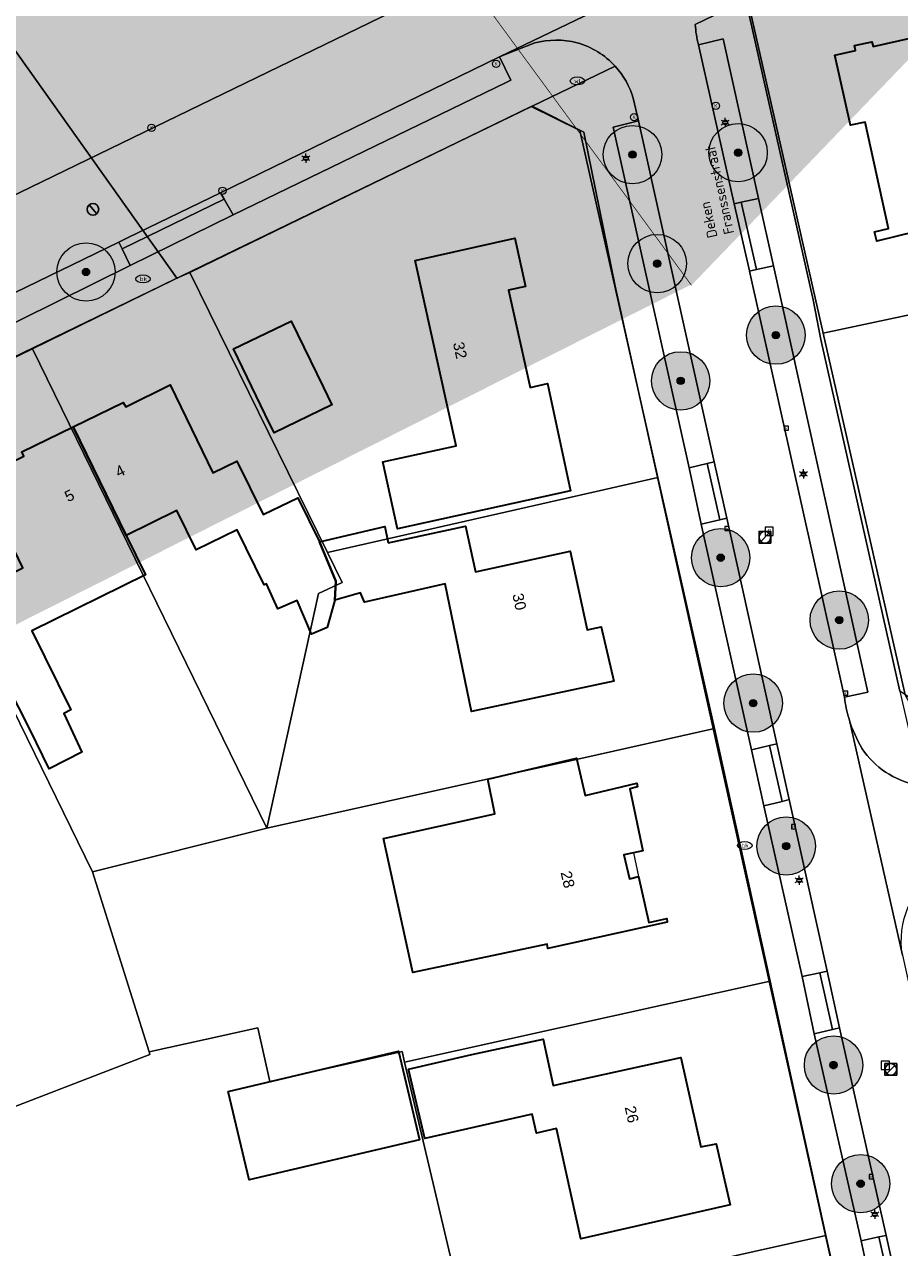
# Model space of a CAD drawing. Header units: metres. Extents: x 163628 to 167676, y 402708 to 405373.
# Tile 118 of 256: x 165422 to 165482, y 403776 to 403860. Entities that reach past the tile are written whole.
import ezdxf
from ezdxf.enums import TextEntityAlignment as Align

# ---------------------------------------------------------------- set-up
doc = ezdxf.new("R2010")
doc.units = ezdxf.units.M
doc.linetypes.add('X-CA190022.004-UO-TXT_Tekst 1op200$0$AL-TEKENBLADGRENS', pattern=[11.5, 2.5, -1.5, 1, -1.5, 1, -1.5, 2.5])
doc.layers.get('0').update_dxf_attribs({"lineweight": 25})
for name, color, linetype, lineweight in [('X-CA190022.004-UO-BGT_Ondergrond$0$B-WE-KL-WATER_PUT-S', 170, 'Continuous', 25), ('X-CA190022.004-UO-BGT_Ondergrond$0$GE_314_WGDRijbaanLokaleweg_Vlak_GEM', 253, 'Continuous', 9), ('X-CA190022.004-UO-BGT_Ondergrond$0$GE_317_WGDVoetpad_Vlak_GEM', 253, 'Continuous', 9), ('X-CA190022.004-UO-BGT_Ondergrond$0$GE_322_WGDInrit_Vlak_GEM', 253, 'Continuous', 9), ('X-CA190022.004-UO-BGT_Ondergrond$0$GE_366_OWGBerm_groenvoorziening_Vlak_GEM', 253, 'Continuous', 9), ('X-CA190022.004-UO-BGT_Ondergrond$0$GE_367_OWGBerm_groenvoorziening_grasenk_GEM', 253, 'Continuous', 9), ('X-CA190022.004-UO-BGT_Ondergrond$0$GE_401_OTDErf_Vlak_GEM', 253, 'Continuous', 9), ('X-CA190022.004-UO-BGT_Ondergrond$0$GE_4502_GBKN_Huisnummer_Lijn_GEM', 7, 'Continuous', 9), ('X-CA190022.004-UO-BGT_Ondergrond$0$GE_483_BTDGroenvoorziening_bodembedekkers_GEM', 253, 'Continuous', 9), ('X-CA190022.004-UO-BGT_Ondergrond$0$GE_601_PNDgrondvlakpand_Vlak_MV_GEM', 34, 'Continuous', 35), ('X-CA190022.004-UO-BGT_Ondergrond$0$GE_612_PanddeelOnderbouwOverbouw_Vlak_GEM', 253, 'Continuous', 9), ('X-CA190022.004-UO-BGT_Ondergrond$0$GE_613_PanddeelOnderbouwOverbouw_Lijn_GEM', 253, 'Continuous', 9), ('X-CA190022.004-UO-BGT_Ondergrond$0$GE_861_PALLichtmast_Punt_GEM', 253, 'Continuous', 9), ('X-CA190022.004-UO-BGT_Ondergrond$0$GE_882_PutBrandkraan_Punt_GEM', 253, 'Continuous', 9), ('X-CA190022.004-UO-BGT_Ondergrond$0$GE_885_PutInspectieofRioolput_Punt_GEM', 253, 'Continuous', 9), ('X-CA190022.004-UO-BGT_Ondergrond$0$GE_886_PutKolk_Punt_GEM', 253, 'Continuous', 9), ('X-CA190022.004-UO-BGT_Ondergrond$0$N-WE-RI-PUT_INSPECTIE-S', 253, 'Continuous', 9), ('X-CA190022.004-UO-DWM_Beplanting$0$B-WE-GR-BOOM-S AFKOMSTIG UIT BGT', 252, 'Continuous', 0), ('X-CA190022.004-UO-KAD_Percelen$0$B-WE-KG-GRENS_PERCEEL-GV', 150, 'Continuous', 9), ('X-CA190022.004-UO-TXT_Tekst 1op200$0$X-XX-AL-T35', 7, 'Continuous', 35), ('X-CA190022.004-UO-TXT_Tekst 1op200$0$X-XX-AL-TEKENBLADGRENS-G', 7, 'X-CA190022.004-UO-TXT_Tekst 1op200$0$AL-TEKENBLADGRENS', 35), ('X-CA190022.004-UO-WHM_Putten en kolken combi$0$KOLK BGT', 253, 'Continuous', 0), ('X-CA190022.004-UO-WHM_Putten en kolken combi$0$KOLK INMETING', 253, 'Continuous', 18), ('X-CA190022.004-UO-WHM_Putten en kolken combi$0$PUTRAND ONDERLEGGER GEMEENTE', 253, 'Continuous', 25), ('X-CA190022.004-UO-WHM_Riolering gemeente_NLCS$0$B-WE-RI-PUT-S', 214, 'Continuous', 15)]:
    doc.layers.add(name, color=color, linetype=linetype, lineweight=lineweight)
for name, color, linetype in [('X-CA190022.004-UO-DWM_Beplanting$0$B-WE-GR-BOOM-S AFKOMSTIG UIT BOMENBESTAND GEMEENTE', 252, 'Continuous'), ('X-CA190022.004-UO-DWM_Beplanting$0$B-WE-GR-BOOM-S AFKOMSTIG UIT DTM_v0.4', 252, 'Continuous'), ('X-CA190022.004-UO-DWM_Beplanting$0$N-GV-GR-GRAS-A-200', 7, 'Continuous')]:
    doc.layers.add(name, color=color, linetype=linetype)
doc.layers.add('X-CA190022.004-UO-TXT_Tekst 1op200$0$X-XX-AL-VERWIJZING-V', color=253, linetype='Continuous', lineweight=0, transparency=0.4)
doc.styles.add('X-CA190022.004-UO-BGT_Ondergrond$0$BGT_NAR', font='arial.ttf', dxfattribs={"height": 1})
doc.styles.add('X-CA190022.004-UO-BGT_Ondergrond$0$NLCS-ISO', font='NLCS-ISO.ttf')
doc.styles.add('X-CA190022.004-UO-TXT_Tekst 1op200$0$NLCS-ISO-M200-T35', font='NLCS-ISO.ttf', dxfattribs={"height": 0.7})
doc.styles.add('X-CA190022.004-UO-WHM_Putten en kolken combi$0$ISOCPEUR 9 PT', font='isocpeur.ttf', dxfattribs={"height": 2.4402})

# ---------------------------------------------------------------- blocks, each defined once
blk = doc.blocks.new('X-CA190022.004-UO-BGT_Ondergrond$0$SRI-KOLK-SO')
at = {"color": 0, "linetype": 'ByBlock', "lineweight": 18}
blk.add_lwpolyline([(-1.125, -1.125), (1.125, -1.125), (1.125, 1.125), (-1.125, 1.125)], close=True, dxfattribs=at)
at = {"color": 0, "linetype": 'ByBlock', "lineweight": 18, "style": 'X-CA190022.004-UO-BGT_Ondergrond$0$NLCS-ISO'}
blk.add_text('k', height=1.5, dxfattribs=at).set_placement((0, 0), align=Align.MIDDLE_CENTER)
blk = doc.blocks.new('X-CA190022.004-UO-BGT_Ondergrond$0$IMGEOKolk')
at = {"xscale": 5, "yscale": 5, "zscale": 5}
blk.add_blockref('X-CA190022.004-UO-BGT_Ondergrond$0$SRI-KOLK-SO', (0, 0), dxfattribs=at)
blk = doc.blocks.new('X-CA190022.004-UO-BGT_Ondergrond$0$SKL-WATER_BRANDKRAAN_BRANDPUT-SO')
at = {"color": 0, "linetype": 'ByBlock', "lineweight": 18}
blk.add_ellipse((0, 0), major_axis=(2.5, 0), ratio=0.54, dxfattribs=at)
at = {"color": 0, "linetype": 'ByBlock', "lineweight": 18, "style": 'X-CA190022.004-UO-BGT_Ondergrond$0$NLCS-ISO'}
blk.add_text('bk', height=1.5, dxfattribs=at).set_placement((0.16, 0), align=Align.MIDDLE_CENTER)
blk = doc.blocks.new('X-CA190022.004-UO-BGT_Ondergrond$0$IMGEOBrandkraanput')
at = {"xscale": 5, "yscale": 5, "zscale": 5}
blk.add_blockref('X-CA190022.004-UO-BGT_Ondergrond$0$SKL-WATER_BRANDKRAAN_BRANDPUT-SO', (0, 0), dxfattribs=at)
blk = doc.blocks.new('X-CA190022.004-UO-BGT_Ondergrond$0$N-SIE-WEG_LICHTMAST-SO')
h = blk.add_hatch(color=256)
h.paths.add_polyline_path([(1.16, 0.5, 0.658505), (-1.16, 0.5)])
h.paths.add_polyline_path([(-1.16, -0.5, 0.658505), (1.16, -0.5)])
at = {"flags": 128}
for points in [[(-2.19, 1.27), (-1.1, 0.63)], [(-1.16, 0.5), (1.16, 0.5)], [(0, 1.27), (0, 2.53)], [(1.1, 0.63), (2.19, 1.27)], [(-2.19, -1.27), (-1.1, -0.63)], [(-1.16, -0.5), (1.16, -0.5)], [(0, -1.27), (0, -2.53)], [(2.19, -1.27), (1.1, -0.63)]]:
    blk.add_lwpolyline(points, dxfattribs=at)
at = {"ltscale": 0.5}
blk.add_circle((0, 0), 1.27, dxfattribs=at)
at = {"style": 'X-CA190022.004-UO-BGT_Ondergrond$0$NLCS-ISO'}
blk.add_attdef('TYPE', text='', height=1.8, dxfattribs=at).set_placement((0, 2.53), align=Align.BOTTOM_CENTER)
blk = doc.blocks.new('X-CA190022.004-UO-BGT_Ondergrond$0$IMGEOLichtmastpaal')
at = {"xscale": 5, "yscale": 5, "zscale": 5}
blk.add_blockref('X-CA190022.004-UO-BGT_Ondergrond$0$N-SIE-WEG_LICHTMAST-SO', (0, 6.4), dxfattribs=at)
blk = doc.blocks.new('X-CA190022.004-UO-BGT_Ondergrond$0$SRI-PUT_INSPECTIEPUT_RIOOLPUT-SO')
at = {"color": 0, "linetype": 'ByBlock', "lineweight": 18}
blk.add_lwpolyline([(-1.12, -1.12), (1.12, -1.12), (1.12, 1.12), (-1.12, 1.12)], close=True, dxfattribs=at)
at = {"color": 0, "linetype": 'ByBlock', "lineweight": 18, "style": 'X-CA190022.004-UO-BGT_Ondergrond$0$NLCS-ISO'}
blk.add_text('r', height=1.5, dxfattribs=at).set_placement((0, 0.28), align=Align.MIDDLE_CENTER)
blk = doc.blocks.new('X-CA190022.004-UO-BGT_Ondergrond$0$IMGEOInspectierioolput')
at = {"layer": 'X-CA190022.004-UO-BGT_Ondergrond$0$N-WE-RI-PUT_INSPECTIE-S', "xscale": 10, "yscale": 10, "zscale": 10}
blk.add_blockref('X-CA190022.004-UO-BGT_Ondergrond$0$SRI-PUT_INSPECTIEPUT_RIOOLPUT-SO', (0, 0), dxfattribs=at)
blk = doc.blocks.new('X-CA190022.004-UO-BGT_Ondergrond$0$SKL-WATER_WATERLEIDINGPUT-SO')
at = {"color": 0, "linetype": 'ByBlock', "lineweight": 18}
blk.add_ellipse((0, 0), major_axis=(2.5, 0), ratio=0.54, dxfattribs=at)
at = {"color": 0, "linetype": 'ByBlock', "lineweight": 18, "style": 'X-CA190022.004-UO-BGT_Ondergrond$0$NLCS-ISO'}
blk.add_text('wl', height=1.5, dxfattribs=at).set_placement((0, 0), align=Align.MIDDLE_CENTER)
blk = doc.blocks.new('X-CA190022.004-UO-WHM_Riolering gemeente_NLCS$0$B-SRI-PUT_BETON-SO')
blk.add_line((-1.41, -1.41), (1.41, 1.41))
at = {"lineweight": -3, "flags": 128}
blk.add_lwpolyline([(2, -2), (2, 2), (-2, 2), (-2, -2)], close=True, dxfattribs=at)
at = {"lineweight": -3}
blk.add_circle((0, 0), 2, dxfattribs=at)
blk = doc.blocks.new('X-CA190022.004-UO-WHM_Putten en kolken combi$0$IMGEOKolk')
blk.add_circle((0, 0), 0.25)
at = {"insert": (0, 0), "char_height": 0.244, "attachment_point": 5, "style": 'X-CA190022.004-UO-WHM_Putten en kolken combi$0$ISOCPEUR 9 PT'}
blk.add_mtext_dynamic_manual_height_columns('K', width=0.25229, gutter_width=12.201, heights=[0], dxfattribs=at)
blk = doc.blocks.new('X-CA190022.004-UO-WHM_Putten en kolken combi$0$kolk 1.03')
blk.add_circle((0, 0), 0.25)
at = {"insert": (0, 0), "char_height": 0.244, "attachment_point": 5, "style": 'X-CA190022.004-UO-WHM_Putten en kolken combi$0$ISOCPEUR 9 PT'}
blk.add_mtext_dynamic_manual_height_columns('K', width=0.25229, gutter_width=12.201, heights=[0], dxfattribs=at)
blk = doc.blocks.new('X-CA190022.004-UO-WHM_Putten en kolken combi$0$B-SRI-PUT_BETON-SO')
at = {"flags": 128}
blk.add_lwpolyline([(-1.29, 1.53), (1.29, -1.53)], dxfattribs=at)
blk.add_circle((0, 0), 2)
blk = doc.blocks.new('X-CA190022.004-UO-DWM_Beplanting$0$SGR-BOOM_01-SO')
at = {"linetype": 'ByBlock', "lineweight": 18}
h = blk.add_hatch(color=0, dxfattribs=at)
h.dxf.hatch_style = 1
edge = h.paths.add_edge_path()
edge.add_arc((0, 0), 0.25, 0, 360)
at = {"color": 0, "linetype": 'ByBlock', "lineweight": 18}
for radius in [2, 0.25]:
    blk.add_circle((0, 0), radius, dxfattribs=at)
blk = doc.blocks.new('X-CA190022.004-UO-DWM_Beplanting$0$IMGEOBoom')
at = {"transparency": 33554457}
h = blk.add_hatch(color=256, dxfattribs=at)
h.dxf.hatch_style = 1
edge = h.paths.add_edge_path()
edge.add_arc((0, 0), 100, 0, 360)
edge = h.paths.add_edge_path(flags=17)
edge.add_arc((0, 0), 12.5, 0, 360)
h = blk.add_hatch()
h.set_pattern_fill('ANGLE', color=256)
h.set_pattern_definition([(0, (0, 0), (0, 6.985), [5.08, -1.905]), (90, (0, 0), (-6.985, 4e-16), [5.08, -1.905])])
edge = h.paths.add_edge_path(flags=17)
edge.add_arc((0, 0), 12.5, 0, 360)
at = {"layer": 'X-CA190022.004-UO-DWM_Beplanting$0$N-GV-GR-GRAS-A-200'}
h = blk.add_hatch(color=256, dxfattribs=at)
h.dxf.hatch_style = 1
edge = h.paths.add_edge_path(flags=17)
edge.add_arc((0, 0), 12.5, 0, 360)
at = {"xscale": 50, "yscale": 50, "zscale": 50}
blk.add_blockref('X-CA190022.004-UO-DWM_Beplanting$0$SGR-BOOM_01-SO', (0, 0), dxfattribs=at)

msp = doc.modelspace()

# ---------------------------------------------------------------- hatches: boundary and pattern name
at = {"layer": 'X-CA190022.004-UO-TXT_Tekst 1op200$0$X-XX-AL-VERWIJZING-V'}
h = msp.add_hatch(color=256, dxfattribs=at)
h.dxf.hatch_style = 1
h.paths.add_polyline_path([(165464.919, 403840.427), (165429.383, 403874.578), (165436.637, 403882.126), (165438.662, 403884.233), (165419.079, 403887.244), (165428.612, 403878.083), (165285.905, 403806.186), (165302.209, 403758.452)])
h = msp.add_hatch(color=256, dxfattribs=at)
h.dxf.hatch_style = 1
h.paths.add_polyline_path([(165449.202, 403882.613), (165440.315, 403883.979), (165436.637, 403882.126), (165429.383, 403874.578), (165464.919, 403840.427), (165467.631, 403841.794), (165469.033, 403843.252)])
h = msp.add_hatch(color=256, dxfattribs=at)
h.dxf.hatch_style = 1
h.paths.add_polyline_path([(165471.506, 403877.339), (165470.295, 403878.587), (165468.473, 403879.052), (165464.873, 403880.204), (165449.202, 403882.613), (165469.033, 403843.252), (165489.15, 403864.185)])

# ---------------------------------------------------------------- linework, layer by layer
at = {"layer": 'X-CA190022.004-UO-BGT_Ondergrond$0$GE_314_WGDRijbaanLokaleweg_Vlak_GEM', "flags": 128}
for points in [[(165317.94, 403797.77), (165450.872, 403862.295), (165453.492, 403863.567), (165458.165, 403865.835), (165462.706, 403868.039), (165466.438, 403869.85), (165467.289, 403870.263), (165468.64, 403870.919), (165502.733, 403887.468), (165505.358, 403882.061), (165500.643, 403879.766), (165497.473, 403878.224), (165471.615, 403865.64), (165471.159, 403865.418), (165454.377, 403857.324), (165435.261, 403848.004), (165428.91, 403844.923), (165428.309, 403844.631), (165413.209, 403837.305)], [(165456.783, 403858.278), (165455.396, 403857.728), (165454.377, 403857.324), (165471.159, 403865.418)], [(165468.001, 403858.149), (165470.436, 403847.249), (165471.48, 403842.659), (165471.484, 403842.64), (165477.987, 403813.458)], [(165478.305, 403811.974), (165481.96, 403795.79), (165485.43, 403780.168), (165489.74, 403760.491), (165490.137, 403758.733), (165485.103, 403757.574), (165481.697, 403772.782), (165480.837, 403776.605), (165477.651, 403790.821), (165476.805, 403794.698), (165474.217, 403806.45), (165473.354, 403810.267), (165469.938, 403825.724), (165469.082, 403829.58), (165463.884, 403852.941), (165463.532, 403854.483)], [(165481.96, 403795.79), (165478.305, 403811.974)]]:
    msp.add_lwpolyline(points, dxfattribs=at)
at = {"layer": 'X-CA190022.004-UO-BGT_Ondergrond$0$GE_314_WGDRijbaanLokaleweg_Vlak_GEM'}
for centre, radius, start, end in [((165474.242, 403859.858), 6.471, 182.79791, 195.31206), ((165458.272, 403852.494), 5.973, 76.19074, 104.43823), ((165458.136, 403852.884), 5.631, 42.39986, 73.89143), ((165458.138, 403852.892), 5.624, 16.4299, 42.34994), ((165487.271, 403814.671), 9.363, 187.44614, 196.74337), ((165487.254, 403814.682), 9.349, 196.83695, 210.51317), ((165484.031, 403813.187), 5.824, 213.94465, 258.89646)]:
    msp.add_arc(centre, radius, start, end, dxfattribs=at)
at = {"layer": 'X-CA190022.004-UO-BGT_Ondergrond$0$GE_317_WGDVoetpad_Vlak_GEM', "flags": 128}
for points in [[(165510.661, 403882.579), (165512.35, 403880.95), (165491.124, 403870.755), (165481.737, 403866.247), (165478.197, 403864.547), (165471.251, 403861.21), (165471, 403861.09), (165467.779, 403859.542)], [(165467.779, 403859.542), (165471, 403861.09), (165471.251, 403861.21)], [(165471.251, 403861.21), (165475.856, 403840.688), (165476.379, 403837.959), (165481.78, 403813.875), (165483.274, 403807.407)], [(165477.987, 403813.458), (165479.59, 403813.805), (165473.127, 403843.006), (165472.103, 403847.633), (165469.685, 403858.555), (165468.001, 403858.149)], [(165325.738, 403794.868), (165326.857, 403795.411), (165327.621, 403793.735), (165339.98, 403799.513), (165347.094, 403803.171), (165362.648, 403810.66), (165366.049, 403812.297), (165380.865, 403819.26), (165399.129, 403828.253), (165404.983, 403831.214), (165410.955, 403834.139), (165414.101, 403835.622), (165429.088, 403843.027), (165436.132, 403846.493), (165454.828, 403855.568), (165455.146, 403855.716), (165454.377, 403857.324), (165455.396, 403857.728), (165456.783, 403858.278)], [(165471.623, 403809.864), (165472.465, 403806.022), (165475.086, 403794.345), (165475.924, 403790.398), (165479.13, 403776.229), (165479.964, 403772.388), (165483.554, 403756.074), (165481.356, 403755.59), (165462.301, 403841.619), (165460.148, 403852.164), (165456.61, 403853.94), (165462.294, 403856.681)], [(165462.294, 403856.681), (165456.61, 403853.94)], [(165463.532, 403854.483), (165463.884, 403852.941), (165462.155, 403852.506), (165467.356, 403829.176), (165468.172, 403825.317), (165471.623, 403809.864)], [(165456.61, 403853.94), (165400.609, 403826.814), (165366.847, 403810.46), (165328.86, 403792.06), (165322.601, 403789.029)]]:
    msp.add_lwpolyline(points, dxfattribs=at)
at = {"layer": 'X-CA190022.004-UO-BGT_Ondergrond$0$GE_317_WGDVoetpad_Vlak_GEM', "extrusion": (0, 0, -1)}
for centre, radius, start, end in [((-165474.242, 403859.858), 6.471, 344.68794, 357.20209), ((-165458.272, 403852.494), 5.973, 75.56177, 103.80926), ((-165458.136, 403852.884), 5.631, 106.10857, 137.60014), ((-165458.138, 403852.892), 5.624, 137.65006, 163.5701), ((-165487.271, 403814.671), 9.363, 343.25663, 352.55386), ((-165487.254, 403814.682), 9.349, 329.48683, 343.16305), ((-165484.031, 403813.187), 5.824, 281.10354, 326.05535)]:
    msp.add_arc(centre, radius, start, end, dxfattribs=at)
at = {"layer": 'X-CA190022.004-UO-BGT_Ondergrond$0$GE_322_WGDInrit_Vlak_GEM', "flags": 128}
for points in [[(165435.512, 403847.569), (165428.534, 403844.167), (165428.309, 403844.631), (165428.91, 403844.923), (165435.261, 403848.004), (165435.512, 403847.569)], [(165436.132, 403846.493), (165429.088, 403843.027), (165428.534, 403844.167), (165435.512, 403847.569), (165436.132, 403846.493)], [(165472.103, 403847.633), (165473.127, 403843.006), (165471.974, 403842.749), (165470.923, 403847.361), (165472.103, 403847.633)], [(165470.923, 403847.361), (165471.974, 403842.749), (165471.484, 403842.64), (165471.48, 403842.659), (165470.436, 403847.249), (165470.923, 403847.361)], [(165468.595, 403829.466), (165469.451, 403825.612), (165468.172, 403825.317), (165467.356, 403829.176), (165468.595, 403829.466)], [(165469.082, 403829.58), (165469.938, 403825.724), (165469.451, 403825.612), (165468.595, 403829.466), (165469.082, 403829.58)], [(165472.867, 403810.153), (165473.732, 403806.331), (165472.465, 403806.022), (165471.623, 403809.864), (165472.867, 403810.153)], [(165473.354, 403810.267), (165474.217, 403806.45), (165473.732, 403806.331), (165472.867, 403810.153), (165473.354, 403810.267)], [(165476.315, 403794.597), (165477.168, 403790.703), (165475.924, 403790.398), (165475.086, 403794.345), (165476.315, 403794.597)], [(165476.805, 403794.698), (165477.651, 403790.821), (165477.263, 403790.726), (165477.168, 403790.703), (165476.315, 403794.597), (165476.805, 403794.698)], [(165480.349, 403776.497), (165481.218, 403772.673), (165479.964, 403772.388), (165479.13, 403776.229), (165480.349, 403776.497)], [(165480.837, 403776.605), (165481.697, 403772.782), (165481.218, 403772.673), (165480.349, 403776.497), (165480.837, 403776.605)]]:
    msp.add_lwpolyline(points, dxfattribs=at)
at = {"layer": 'X-CA190022.004-UO-BGT_Ondergrond$0$GE_366_OWGBerm_groenvoorziening_Vlak_GEM', "flags": 128}
for points in [[(165454.828, 403855.568), (165436.132, 403846.493), (165435.512, 403847.569), (165435.261, 403848.004), (165454.377, 403857.324), (165455.146, 403855.716), (165454.828, 403855.568)], [(165429.088, 403843.027), (165414.101, 403835.622), (165413.449, 403836.852), (165413.209, 403837.305), (165428.309, 403844.631), (165428.534, 403844.167), (165429.088, 403843.027)], [(165473.127, 403843.006), (165479.59, 403813.805), (165477.987, 403813.458), (165471.484, 403842.64), (165471.974, 403842.749), (165473.127, 403843.006)]]:
    msp.add_lwpolyline(points, dxfattribs=at)
at = {"layer": 'X-CA190022.004-UO-BGT_Ondergrond$0$GE_366_OWGBerm_groenvoorziening_Vlak_GEM', "extrusion": (0, 0, -1)}
msp.add_arc((-165487.963, 403796.755), 6.08, 350.87249, 54.58697, dxfattribs=at)
at = {"layer": 'X-CA190022.004-UO-BGT_Ondergrond$0$GE_367_OWGBerm_groenvoorziening_grasenk_GEM', "flags": 128}
msp.add_lwpolyline([(165458.165, 403865.835), (165453.492, 403863.567), (165450.872, 403862.295), (165317.94, 403797.77), (165231.732, 403754.658), (165230.844, 403754.214), (165229.928, 403753.755), (165229.746, 403753.668)], dxfattribs=at)
at = {"layer": 'X-CA190022.004-UO-BGT_Ondergrond$0$GE_401_OTDErf_Vlak_GEM', "flags": 128}
for points in [[(165538.32, 403862.77), (165503.758, 403822.41), (165496.379, 403813.731), (165496.378, 403813.731), (165485.591, 403811.388), (165481.789, 403813.869), (165481.78, 403813.875), (165476.379, 403837.959), (165475.856, 403840.688), (165471.251, 403861.21), (165478.197, 403864.547), (165481.737, 403866.247), (165491.124, 403870.755), (165512.35, 403880.95), (165510.661, 403882.579), (165509.24, 403883.95), (165508.858, 403883.764), (165504.2, 403888.18), (165501.75, 403890.633), (165487.482, 403902.701), (165499.634, 403908.667)], [(165485.63, 403859.3), (165488.151, 403859.873), (165489.521, 403854.125), (165487.9, 403853.73), (165489.41, 403846.97), (165480.2, 403844.7), (165480.04, 403845.35), (165481.01, 403845.57), (165479.4, 403852.85), (165478.41, 403852.64), (165477.34, 403857.45), (165478.74, 403857.76), (165478.69, 403858.09), (165479.87, 403858.35), (165479.96, 403858.03), (165485.63, 403859.3)], [(165456.61, 403853.94), (165460.148, 403852.164), (165462.301, 403841.619), (165481.356, 403755.59), (165481.746, 403753.829), (165480.17, 403751.51), (165479.488, 403751.348), (165475.327, 403750.358), (165458.109, 403746.262), (165446.436, 403743.485), (165411.175, 403735.097), (165405.018, 403733.632), (165371.994, 403725.776), (165359.274, 403722.75), (165350.15, 403720.58), (165346.27, 403723.08), (165326.91, 403787.77), (165328.86, 403792.06), (165366.847, 403810.46), (165400.609, 403826.814), (165456.61, 403853.94)], [(165456.16, 403841.59), (165454.98, 403841.34), (165456.47, 403834.68), (165457.65, 403834.95), (165459.24, 403827.6), (165447.39, 403824.99), (165446.38, 403829.58), (165451.41, 403830.69), (165448.61, 403843.37), (165455.43, 403844.9), (165456.16, 403841.59)], [(165442.29, 403834.73), (165442.887, 403833.486), (165438.937, 403831.576), (165438.34, 403832.82), (165436.16, 403837.32), (165440.11, 403839.23), (165442.29, 403834.73)], [(165421.66, 403830.27), (165425.176, 403831.982), (165428.6, 403833.65), (165428.78, 403833.36), (165431.83, 403834.85), (165434.75, 403828.84), (165436.4, 403829.64), (165438.19, 403825.97), (165440.57, 403827.13), (165442.04, 403824.109), (165446.522, 403825.165), (165446.752, 403824.044), (165452.04, 403825.19), (165452.72, 403822.06), (165459.21, 403823.47), (165460.38, 403818.09), (165461.33, 403818.28), (165462.2, 403814.56), (165452.468, 403812.486), (165450.662, 403821.223), (165445.134, 403819.969), (165444.858, 403820.617), (165443.104, 403820.117)], [(165443.104, 403820.117), (165442.581, 403818.248), (165441.513, 403817.774), (165440.519, 403820.081), (165439.204, 403819.522), (165438.412, 403821.234), (165438.272, 403821.165), (165436.419, 403824.934), (165433.61, 403823.552), (165432.286, 403826.244), (165428.804, 403824.532), (165430.128, 403821.84), (165422.366, 403818.022), (165425.032, 403812.602), (165424.539, 403812.36), (165425.768, 403809.697), (165423.531, 403808.57), (165422.232, 403811.226), (165419.9, 403815.82)], [(165454.052, 403805.467), (165453.581, 403807.859), (165459.64, 403809.29), (165460.24, 403806.74), (165463.77, 403807.57), (165463.83, 403807.32), (165463.3, 403807.18), (165464.18, 403802.95), (165463.54, 403802.8), (165462.891, 403802.658), (165463.273, 403801.033), (165463.897, 403801.18), (165464.59, 403798.04), (165465.82, 403798.31), (165465.86, 403798.06), (165460.99, 403796.99), (165457.692, 403796.251), (165457.645, 403796.544), (165448.439, 403794.612), (165446.433, 403803.786), (165454.052, 403805.467)], [(165452.48, 403789), (165457.37, 403790.05), (165458.06, 403786.87), (165466.79, 403788.79), (165468.16, 403782.66), (165469.22, 403782.87), (165470.17, 403778.69), (165459.941, 403776.363), (165458.275, 403783.919), (165456.898, 403783.611), (165456.609, 403784.903), (165449.269, 403783.234), (165448.142, 403787.99), (165452.48, 403789)], [(165435.793, 403786.467), (165447.469, 403789.224), (165448.902, 403783.155), (165437.226, 403780.398), (165435.793, 403786.467)]]:
    msp.add_lwpolyline(points, dxfattribs=at)
at = {"layer": 'X-CA190022.004-UO-BGT_Ondergrond$0$GE_483_BTDGroenvoorziening_bodembedekkers_GEM', "flags": 128}
for points in [[(165469.685, 403858.555), (165472.103, 403847.633), (165470.923, 403847.361), (165470.436, 403847.249), (165468.001, 403858.149), (165469.685, 403858.555)], [(165463.884, 403852.941), (165469.082, 403829.58), (165468.595, 403829.466), (165467.356, 403829.176), (165462.155, 403852.506), (165463.884, 403852.941)], [(165469.938, 403825.724), (165473.354, 403810.267), (165472.867, 403810.153), (165471.623, 403809.864), (165468.172, 403825.317), (165469.451, 403825.612), (165469.938, 403825.724)], [(165474.217, 403806.45), (165476.805, 403794.698), (165476.315, 403794.597), (165475.086, 403794.345), (165472.465, 403806.022), (165473.732, 403806.331), (165474.217, 403806.45)], [(165477.651, 403790.821), (165480.837, 403776.605), (165480.349, 403776.497), (165479.13, 403776.229), (165475.924, 403790.398), (165477.168, 403790.703), (165477.263, 403790.726), (165477.651, 403790.821)]]:
    msp.add_lwpolyline(points, dxfattribs=at)
at = {"layer": 'X-CA190022.004-UO-BGT_Ondergrond$0$GE_601_PNDgrondvlakpand_Vlak_MV_GEM', "flags": 128}
for points in [[(165487.9, 403853.73), (165489.41, 403846.97), (165480.2, 403844.7), (165480.04, 403845.35), (165481.01, 403845.57), (165479.4, 403852.85), (165478.41, 403852.64), (165477.34, 403857.45), (165478.74, 403857.76), (165478.69, 403858.09), (165479.87, 403858.35), (165479.96, 403858.03), (165485.63, 403859.3), (165488.151, 403859.873), (165489.521, 403854.125), (165487.9, 403853.73)], [(165456.16, 403841.59), (165454.98, 403841.34), (165456.47, 403834.68), (165457.65, 403834.95), (165459.24, 403827.6), (165447.39, 403824.99), (165446.38, 403829.58), (165451.41, 403830.69), (165448.61, 403843.37), (165455.43, 403844.9), (165456.16, 403841.59)], [(165438.34, 403832.82), (165436.16, 403837.32), (165440.11, 403839.23), (165442.29, 403834.73), (165442.887, 403833.486), (165438.937, 403831.576), (165438.34, 403832.82)], [(165425.176, 403831.982), (165428.6, 403833.65), (165428.78, 403833.36), (165431.83, 403834.85), (165434.75, 403828.84), (165436.4, 403829.64), (165438.19, 403825.97), (165440.57, 403827.13), (165442.04, 403824.109), (165443.162, 403821.403), (165443.104, 403820.117), (165442.581, 403818.248), (165441.513, 403817.774), (165440.519, 403820.081), (165439.204, 403819.522), (165438.412, 403821.234), (165438.272, 403821.165), (165436.419, 403824.934), (165433.61, 403823.552), (165432.286, 403826.244), (165428.804, 403824.532), (165425.176, 403831.982)], [(165428.804, 403824.532), (165430.128, 403821.84), (165422.366, 403818.022), (165425.032, 403812.602), (165424.539, 403812.36), (165425.768, 403809.697), (165423.531, 403808.57), (165422.232, 403811.226), (165419.9, 403815.82), (165417.67, 403820.29), (165421.73, 403822.32), (165418.75, 403828.48), (165421.8, 403829.98), (165421.66, 403830.27), (165425.176, 403831.982), (165428.804, 403824.532)], [(165446.752, 403824.044), (165452.04, 403825.19), (165452.72, 403822.06), (165459.21, 403823.47), (165460.38, 403818.09), (165461.33, 403818.28), (165462.2, 403814.56), (165452.468, 403812.486), (165450.662, 403821.223), (165445.134, 403819.969), (165444.858, 403820.617), (165443.104, 403820.117), (165443.162, 403821.403), (165442.04, 403824.109), (165446.522, 403825.165), (165446.752, 403824.044)], [(165463.54, 403802.8), (165462.891, 403802.658), (165463.273, 403801.033), (165463.897, 403801.18), (165464.59, 403798.04), (165465.82, 403798.31), (165465.86, 403798.06), (165460.99, 403796.99), (165457.692, 403796.251), (165457.645, 403796.544), (165448.439, 403794.612), (165446.433, 403803.786), (165454.052, 403805.467), (165453.581, 403807.859), (165459.64, 403809.29), (165460.24, 403806.74), (165463.77, 403807.57), (165463.83, 403807.32), (165463.3, 403807.18), (165464.18, 403802.95), (165463.54, 403802.8)], [(165452.48, 403789), (165457.37, 403790.05), (165458.06, 403786.87), (165466.79, 403788.79), (165468.16, 403782.66), (165469.22, 403782.87), (165470.17, 403778.69), (165459.941, 403776.363), (165458.275, 403783.919), (165456.898, 403783.611), (165456.609, 403784.903), (165449.269, 403783.234), (165448.142, 403787.99), (165452.48, 403789)], [(165435.793, 403786.467), (165447.469, 403789.224), (165448.902, 403783.155), (165437.226, 403780.398), (165435.793, 403786.467)]]:
    msp.add_lwpolyline(points, dxfattribs=at)
at = {"layer": 'X-CA190022.004-UO-BGT_Ondergrond$0$GE_612_PanddeelOnderbouwOverbouw_Vlak_GEM', "flags": 128}
msp.add_lwpolyline([(165463.54, 403802.8), (165463.897, 403801.18), (165463.273, 403801.033), (165462.891, 403802.658), (165463.54, 403802.8)], dxfattribs=at)
at = {"layer": 'X-CA190022.004-UO-BGT_Ondergrond$0$GE_613_PanddeelOnderbouwOverbouw_Lijn_GEM'}
msp.add_line((165463.54, 403802.8), (165463.897, 403801.18), dxfattribs=at)
at = {"layer": 'X-CA190022.004-UO-KAD_Percelen$0$B-WE-KG-GRENS_PERCEEL-GV', "flags": 128}
for points in [[(165497.667, 403757.082), (165501.252, 403778.269), (165482.14, 403813.619), (165476.531, 403838.4), (165471.394, 403861.093), (165490.886, 403870.6), (165502.278, 403876.156), (165512.515, 403881.147), (165488.008, 403902.301), (165414.648, 403867.011), (165432.29, 403842.158), (165433.171, 403842.55), (165456.543, 403853.918), (165459.871, 403852.29), (165465.213, 403828.507), (165469.095, 403811.313), (165472.909, 403794.011), (165474.352, 403787.415), (165476.721, 403776.593), (165481.531, 403755.119)], [(165411.563, 403832.058), (165422.405, 403837.322), (165432.29, 403842.158), (165414.648, 403867.011)]]:
    msp.add_lwpolyline(points, dxfattribs=at)
for points in [[(165476.531, 403838.4), (165489.721, 403841.211), (165500.318, 403851.813), (165490.886, 403870.6), (165471.394, 403861.093)], [(165442.587, 403823.377), (165465.213, 403828.507), (165459.871, 403852.29), (165456.543, 403853.918), (165433.171, 403842.55)], [(165433.171, 403842.55), (165432.29, 403842.158), (165422.405, 403837.322), (165438.448, 403804.485), (165441.971, 403820.564), (165443.592, 403821.331), (165442.587, 403823.377)], [(165476.531, 403838.4), (165482.14, 403813.619), (165485.751, 403811.325), (165496.586, 403813.638), (165507.284, 403826.219), (165489.721, 403841.211)], [(165426.513, 403801.51), (165438.448, 403804.485), (165422.405, 403837.322), (165411.563, 403832.058)], [(165430.386, 403789.186), (165426.513, 403801.51), (165411.563, 403832.058), (165383.276, 403818.291), (165366.642, 403810.195), (165385.608, 403771.136), (165395.593, 403775.114), (165406.943, 403779.636), (165411.111, 403781.367), (165416.219, 403783.512), (165430.445, 403788.999)], [(165465.213, 403828.507), (165442.587, 403823.377), (165443.592, 403821.331), (165441.971, 403820.564), (165438.448, 403804.485), (165454.655, 403808.096), (165459.942, 403809.274), (165469.095, 403811.313)], [(165438.649, 403787.139), (165447.705, 403789.191), (165447.877, 403788.458), (165472.909, 403794.011), (165469.095, 403811.313), (165459.942, 403809.274), (165454.655, 403808.096), (165438.448, 403804.485), (165426.513, 403801.51), (165430.386, 403789.186), (165434.218, 403790.031), (165437.817, 403790.81)], [(165451.989, 403771.06), (165476.721, 403776.593), (165474.352, 403787.415), (165472.909, 403794.011), (165447.877, 403788.458)], [(165430.386, 403789.186), (165430.445, 403788.999), (165416.219, 403783.512), (165411.111, 403781.367), (165406.943, 403779.636), (165417.244, 403736.634), (165426.893, 403738.932), (165431.213, 403739.961), (165457.839, 403746.302), (165451.989, 403771.06), (165447.877, 403788.458), (165447.705, 403789.191), (165438.649, 403787.139), (165437.817, 403790.81), (165434.218, 403790.031)], [(165451.989, 403771.06), (165457.839, 403746.302), (165471.092, 403749.508), (165479.271, 403751.487), (165481.531, 403755.119), (165476.721, 403776.593)]]:
    msp.add_lwpolyline(points, close=True, dxfattribs=at)
at = {"layer": 'X-CA190022.004-UO-TXT_Tekst 1op200$0$X-XX-AL-TEKENBLADGRENS-G', "const_width": 0.05, "flags": 128}
msp.add_lwpolyline([(165467.518, 403841.676), (165426.987, 403896.892)], dxfattribs=at)

# ---------------------------------------------------------------- block references
at = {"layer": 'X-CA190022.004-UO-BGT_Ondergrond$0$B-WE-KL-WATER_PUT-S', "xscale": 0.2, "yscale": 0.2, "zscale": 0.2}
msp.add_blockref('X-CA190022.004-UO-BGT_Ondergrond$0$SKL-WATER_WATERLEIDINGPUT-SO', (165459.708, 403855.677), dxfattribs=at)
at = {"layer": 'X-CA190022.004-UO-BGT_Ondergrond$0$GE_861_PALLichtmast_Punt_GEM', "xscale": 0.025, "yscale": 0.025, "zscale": 0.025}
for p in [(165469.833, 403852.671), (165441.123, 403850.219), (165475.189, 403828.598), (165474.898, 403800.768), (165480.074, 403777.893)]:
    msp.add_blockref('X-CA190022.004-UO-BGT_Ondergrond$0$IMGEOLichtmastpaal', p, dxfattribs=at)
at = {"layer": 'X-CA190022.004-UO-BGT_Ondergrond$0$GE_882_PutBrandkraan_Punt_GEM', "xscale": 0.04, "yscale": 0.04, "zscale": 0.02}
for p in [(165429.967, 403842.114), (165471.166, 403803.31)]:
    msp.add_blockref('X-CA190022.004-UO-BGT_Ondergrond$0$IMGEOBrandkraanput', p, dxfattribs=at)
at = {"layer": 'X-CA190022.004-UO-BGT_Ondergrond$0$GE_885_PutInspectieofRioolput_Punt_GEM', "xscale": 0.025, "yscale": 0.025, "zscale": 0.025}
for p in [(165472.838, 403824.82), (165480.79, 403788.247)]:
    msp.add_blockref('X-CA190022.004-UO-BGT_Ondergrond$0$IMGEOInspectierioolput', p, dxfattribs=at)
at = {"layer": 'X-CA190022.004-UO-BGT_Ondergrond$0$GE_886_PutKolk_Punt_GEM', "xscale": 0.025, "yscale": 0.025, "zscale": 0.025}
for p in [(165474.012, 403831.896), (165469.949, 403825.012), (165478.076, 403813.74), (165474.506, 403804.6), (165479.826, 403780.624)]:
    msp.add_blockref('X-CA190022.004-UO-BGT_Ondergrond$0$IMGEOKolk', p, dxfattribs=at)
at = {"layer": 'X-CA190022.004-UO-DWM_Beplanting$0$B-WE-GR-BOOM-S AFKOMSTIG UIT BGT', "xscale": 0.02, "yscale": 0.02, "zscale": 0.02}
for p in [(165426.064, 403842.588), (165473.293, 403838.264), (165466.778, 403835.129), (165469.517, 403823.02), (165477.638, 403818.748), (165471.739, 403813.061), (165473.999, 403803.27), (165477.247, 403788.272), (165479.101, 403780.145)]:
    msp.add_blockref('X-CA190022.004-UO-DWM_Beplanting$0$IMGEOBoom', p, dxfattribs=at)
at = {"layer": 'X-CA190022.004-UO-DWM_Beplanting$0$B-WE-GR-BOOM-S AFKOMSTIG UIT BOMENBESTAND GEMEENTE', "xscale": 0.02, "yscale": 0.02, "zscale": 0.02}
for p in [(165426.064, 403842.588), (165473.293, 403838.264), (165466.778, 403835.129), (165469.517, 403823.02), (165477.638, 403818.748), (165471.739, 403813.061), (165473.999, 403803.27)]:
    msp.add_blockref('X-CA190022.004-UO-DWM_Beplanting$0$IMGEOBoom', p, dxfattribs=at)
at = {"layer": 'X-CA190022.004-UO-DWM_Beplanting$0$B-WE-GR-BOOM-S AFKOMSTIG UIT DTM_v0.4', "linetype": 'ByBlock', "lineweight": -2, "xscale": 0.02, "yscale": 0.02, "zscale": 0.02}
for p in [(165463.478, 403850.627, 9.076), (165470.711, 403850.762, 9.177), (165465.172, 403843.163, 9.003)]:
    msp.add_blockref('X-CA190022.004-UO-DWM_Beplanting$0$IMGEOBoom', p, dxfattribs=at)
at = {"layer": 'X-CA190022.004-UO-WHM_Putten en kolken combi$0$KOLK BGT', "zscale": 0.5}
for p in [(165430.552, 403852.464), (165435.414, 403848.155)]:
    msp.add_blockref('X-CA190022.004-UO-WHM_Putten en kolken combi$0$IMGEOKolk', p, dxfattribs=at)
at = {"layer": 'X-CA190022.004-UO-WHM_Putten en kolken combi$0$KOLK INMETING', "linetype": 'ByBlock', "lineweight": -2}
for p in [(165454.141, 403856.849, 9.025), (165463.588, 403853.195, 9.049), (165469.186, 403853.965, 9.096)]:
    msp.add_blockref('X-CA190022.004-UO-WHM_Putten en kolken combi$0$kolk 1.03', p, dxfattribs=at)
at = {"layer": 'X-CA190022.004-UO-WHM_Putten en kolken combi$0$PUTRAND ONDERLEGGER GEMEENTE', "xscale": 0.2, "yscale": 0.2, "zscale": 0.2}
msp.add_blockref('X-CA190022.004-UO-WHM_Putten en kolken combi$0$B-SRI-PUT_BETON-SO', (165426.539, 403846.88), dxfattribs=at)
at = {"layer": 'X-CA190022.004-UO-WHM_Riolering gemeente_NLCS$0$B-WE-RI-PUT-S', "xscale": 0.2, "yscale": 0.2, "zscale": 0.2}
for p in [(165472.544, 403824.416), (165481.168, 403787.968)]:
    msp.add_blockref('X-CA190022.004-UO-WHM_Riolering gemeente_NLCS$0$B-SRI-PUT_BETON-SO', p, dxfattribs=at)

# ---------------------------------------------------------------- texts
at = {"layer": 'X-CA190022.004-UO-BGT_Ondergrond$0$GE_4502_GBKN_Huisnummer_Lijn_GEM', "style": 'X-CA190022.004-UO-BGT_Ondergrond$0$BGT_NAR'}
for s, rotation, p in [('32', 282.6, (165451.675, 403837.22)), ('4', 26, (165428.393, 403828.96)), ('5', 26, (165424.928, 403827.273)), ('30', 282.3, (165455.74, 403820.008)), ('28', 283.2, (165459.047, 403800.979)), ('26', 282.6, (165463.433, 403784.897))]:
    msp.add_text(s, height=0.75, rotation=rotation, dxfattribs=at).set_placement(p, align=Align.MIDDLE_CENTER)
at = {"layer": 'X-CA190022.004-UO-TXT_Tekst 1op200$0$X-XX-AL-T35', "insert": (165468.624, 403844.861), "char_height": 0.7, "attachment_point": 1, "rotation": 102.47233, "style": 'X-CA190022.004-UO-TXT_Tekst 1op200$0$NLCS-ISO-M200-T35'}
msp.add_mtext_dynamic_manual_height_columns('Deken \\PFranssenstraat', width=25.88353, gutter_width=8.75, heights=[0], dxfattribs=at)

doc.saveas('drawing.dxf')
